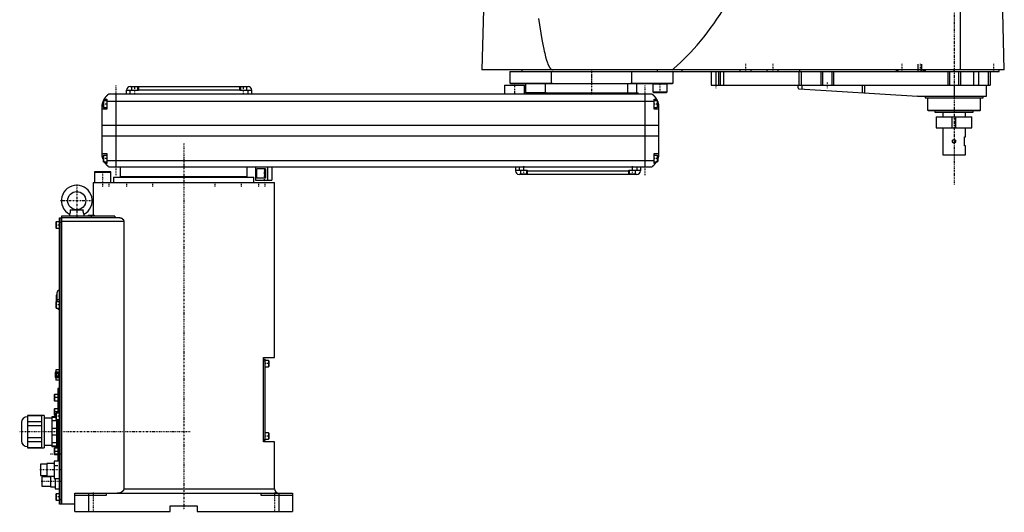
# Model space of a CAD drawing. Extents: x -181 to 906, y -1 to 1086.
# Tile 1 of 2: x -181 to 906, y -1 to 543. Entities that reach past the tile are written whole.
import ezdxf

# ---------------------------------------------------------------- set-up
doc = ezdxf.new("R2010")
doc.units = 0
doc.linetypes.add('CENTER', pattern=[1.5, 0.45, -0.5, 0.05, -0.5])
for name, color, linetype in [('AM_0', 7, 'CONTINUOUS'), ('AM_10', 7, 'CONTINUOUS'), ('AM_7', 7, 'CENTER')]:
    doc.layers.add(name, color=color, linetype=linetype)

msp = doc.modelspace()

# ---------------------------------------------------------------- linework, layer by layer
at = {"layer": 'AM_0', "color": 7, "linetype": 'CONTINUOUS'}
for p, q in [((331.1, 568.6), (329, 487.5)), ((857, 487.5), (857, 569.6)), ((905.5, 487.5), (903.4, 568.6)), ((905.5, 487.5), (329, 487.5)), ((360, 485.5), (360, 472.7)), ((360, 485.5), (900, 485.5)), ((373, 487.5), (373, 485.5)), ((406, 472.7), (406, 485.5)), ((494, 485.5), (494, 472.7)), ((522.8, 485.5), (522.8, 487.5)), ((540, 472.7), (540, 485.5)), ((550, 485.5), (550, 487.5)), ((582, 485.5), (582, 470.5)), ((587, 485.5), (587, 470.5)), ((590, 485.5), (590, 470.5)), ((592, 485.5), (592, 470.5)), ((595.8, 485.5), (595.8, 470.5)), ((614, 485.5), (614, 487.5)), ((626, 485.5), (626, 487.5)), ((644, 485.5), (644, 487.5)), ((656, 485.5), (656, 487.5)), ((678.9, 485.5), (678.9, 470.5)), ((680, 485.5), (680, 487.5)), ((681.2, 485.5), (681.2, 470.5)), ((703, 485.5), (703, 470.5)), ((705, 485.5), (705, 470.5)), ((715, 485.5), (715, 470.5)), ((717, 485.5), (717, 470.5)), ((786.5, 485.5), (786.5, 487.5)), ((787.5, 485.5), (787.5, 487.5)), ((788.5, 485.5), (788.5, 487.5)), ((816.5, 485.5), (816.5, 487.5)), ((817.5, 485.5), (817.5, 487.5)), ((818.5, 485.5), (818.5, 487.5)), ((843, 485.5), (843, 470.5)), ((845, 485.5), (845, 470.5)), ((850, 485.5), (850, 487.5)), ((855, 485.5), (855, 470.5)), ((857, 485.5), (857, 470.5)), ((871.6, 485.5), (871.6, 470.5)), ((877.1, 485.5), (877.1, 470.5)), ((887.7, 485.5), (887.7, 470.5)), ((890, 485.5), (890, 470.5)), ((900, 485.5), (900, 487.5)), ((-59, 469), (71, 469)), ((-57.5, 468.5), (-57.5, 464.5)), ((-50.5, 468.5), (-57.5, 468.5)), ((-54, 469), (-54, 468.5)), ((-50.5, 464.5), (-50.5, 468.5)), ((-50, 469), (-50, 464.5)), ((62, 464.5), (62, 469)), ((62.5, 468.5), (62.5, 464.5)), ((69.5, 468.5), (62.5, 468.5)), ((66, 469), (66, 468.5)), ((69.5, 464.5), (69.5, 468.5)), ((354, 470.5), (354, 460.5)), ((354, 470.5), (376, 470.5)), ((360, 472.7), (360.5, 472.2)), ((360, 472.7), (406, 472.7)), ((360.5, 472.2), (539.5, 472.2)), ((376, 460.5), (376, 470.5)), ((377, 472.2), (377, 462.5)), ((399.3, 462.5), (399.3, 472.2)), ((407, 472.2), (406, 472.7)), ((490, 462), (490, 472.2)), ((494, 472.7), (493, 472.2)), ((494, 472.7), (540, 472.7)), ((500, 462), (500, 472.2)), ((517.6, 472.2), (517.5, 472.1)), ((517.5, 472.1), (517.5, 463)), ((517.5, 472.1), (533.5, 472.1)), ((533.5, 472.1), (533.4, 472.2)), ((533.5, 463), (533.5, 472.1)), ((539.5, 472.2), (540, 472.7)), ((582, 470.5), (890, 470.5)), ((677.8, 470.5), (677.8, 467.7)), ((682.1, 470.5), (682.1, 466.1)), ((748.7, 470.5), (748.7, 462.1)), ((751.3, 470.5), (751.3, 462)), ((850, 470.5), (850, 458.5)), ((886, 458.5), (886, 470.5)), ((517, 460.5), (-83, 460.5)), ((-75, 460.5), (-75, 380.5)), ((-63, 460.5), (-63, 465)), ((-50, 464.5), (-63, 464.5)), ((-59, 460.5), (-59, 464.5)), ((62, 465), (-50, 465)), ((75, 464.5), (62, 464.5)), ((71, 460.5), (71, 464.5)), ((75, 460.5), (75, 465)), ((377, 462.5), (377.5, 462)), ((377, 462.5), (399.3, 462.5)), ((377.5, 462), (501.5, 462)), ((398.5, 462), (398.5, 460.5)), ((400, 462), (399.3, 462.5)), ((501.5, 460.5), (501.5, 462)), ((509, 460.5), (509, 380.5)), ((517.5, 463), (518.3, 462.2)), ((517.5, 463), (533.5, 463)), ((518.3, 462.2), (532.7, 462.2)), ((532.7, 462.2), (533.5, 463)), ((679.1, 466.3), (809.7, 458.5)), ((810.3, 458.5), (886, 458.5)), ((818, 458.5), (818, 456.5)), ((818, 456.5), (882, 456.5)), ((820.8, 456.5), (820.8, 443)), ((879.2, 443), (879.2, 456.5)), ((882, 456.5), (882, 458.5)), ((-90, 392.5), (-90, 448.5)), ((-88.6, 453), (-89, 452.6)), ((-89, 452.6), (-89, 446.4)), ((-89, 446.4), (-88.6, 446)), ((-85, 453), (-88.6, 453)), ((-88.6, 453), (-88.6, 446)), ((-88.6, 446), (-85, 446)), ((-87.7, 455), (-85, 455)), ((-85, 455), (-85, 444)), ((-85, 452.8), (519, 452.8)), ((519, 444), (519, 455)), ((519, 455), (521.6, 455)), ((522.6, 453), (519, 453)), ((519, 446), (522.6, 446)), ((523, 452.6), (522.6, 453)), ((522.6, 453), (522.6, 446)), ((522.6, 446), (523, 446.4)), ((523, 452.6), (523, 446.4)), ((524, 448.5), (524, 392.5)), ((-85, 444), (-90, 444)), ((524, 444), (519, 444)), ((820.8, 443), (821.3, 442.5)), ((820.8, 443), (879.2, 443)), ((821.3, 442.5), (878.7, 442.5)), ((829, 442.5), (829, 440.5)), ((829, 440.5), (871, 440.5)), ((830.2, 435.5), (830.2, 423.5)), ((830.2, 435.5), (869.8, 435.5)), ((837.5, 440.5), (837.5, 435.5)), ((862.5, 435.5), (862.5, 440.5)), ((869.8, 423.5), (869.8, 435.5)), ((871, 440.5), (871, 442.5)), ((878.7, 442.5), (879.2, 443)), ((-90, 426.5), (524, 426.5)), ((-90, 414.6), (524, 414.6)), ((830.2, 423.5), (869.8, 423.5)), ((837.5, 423.5), (837.5, 393.5)), ((861.5, 403.5), (861.5, 413.5)), ((861.5, 413.5), (862.5, 413.5)), ((862.5, 413.5), (862.5, 423.5)), ((862.5, 403.5), (861.5, 403.5)), ((862.5, 393.5), (862.5, 403.5)), ((-90, 395), (-85, 395)), ((-88.6, 393), (-89, 392.6)), ((-89, 392.6), (-89, 386.4)), ((-85, 393), (-88.6, 393)), ((-88.6, 393), (-88.6, 386)), ((-85, 395), (-85, 384)), ((519, 395), (524, 395)), ((519, 384), (519, 395)), ((522.6, 393), (519, 393)), ((523, 392.6), (522.6, 393)), ((522.6, 393), (522.6, 386)), ((523, 392.6), (523, 386.4)), ((837.5, 393.5), (862.5, 393.5)), ((-89, 386.4), (-88.6, 386)), ((-88.6, 386), (-85, 386)), ((-85, 384), (-86.3, 384)), ((-85, 387.2), (519, 387.2)), ((-83, 380.5), (517, 380.5)), ((-70, 380.5), (-70, 369.5)), ((70, 369.5), (70, 380.5)), ((79.3, 380.5), (79.3, 365.5)), ((92.3, 380.5), (92.3, 365.5)), ((97.3, 380.5), (97.3, 365.5)), ((366, 380.5), (366, 376)), ((370, 380.5), (370, 376.5)), ((500, 380.5), (500, 376.5)), ((504, 380.5), (504, 376)), ((519, 386), (522.6, 386)), ((520.3, 384), (519, 384)), ((522.6, 386), (523, 386.4)), ((-98.1, 375), (-98.5, 374.6)), ((-98.5, 374.6), (-98.5, 363)), ((-98.5, 374.6), (-80.5, 374.6)), ((-98.1, 375), (-80.9, 375)), ((-80.5, 374.6), (-80.9, 375)), ((-80.5, 363), (-80.5, 374.6)), ((-70, 369.5), (70, 369.5)), ((-55, 369.5), (-55, 369)), ((55, 369), (55, 369.5)), ((90.2, 378), (80.7, 378)), ((80.7, 368), (80.7, 378)), ((89.1, 378), (89.1, 368)), ((90.2, 378), (90.2, 368)), ((366, 376.5), (379, 376.5)), ((500, 372), (370, 372)), ((371.5, 376.5), (371.5, 372.5)), ((371.5, 372.5), (378.5, 372.5)), ((375, 372), (375, 372.5)), ((378.5, 372.5), (378.5, 376.5)), ((379, 376.5), (379, 372)), ((379, 376), (491, 376)), ((491, 376.5), (504, 376.5)), ((491, 372), (491, 376.5)), ((491.5, 376.5), (491.5, 372.5)), ((491.5, 372.5), (498.5, 372.5)), ((495, 372), (495, 372.5)), ((498.5, 372.5), (498.5, 376.5)), ((-100, 363), (-100, 327)), ((-100, 363), (100, 363)), ((-77.5, 369), (-77.5, 363)), ((-77.5, 369), (77.5, 369)), ((77.5, 363), (77.5, 369)), ((79.3, 365.5), (97.3, 365.5)), ((90.2, 368), (80.7, 368)), ((100, 169.7), (100, 363)), ((-76, 326), (-135, 326)), ((-135, 326), (-135, 8)), ((-126, 328), (-126, 326)), ((-125.3, 333), (-110.7, 333)), ((-110, 326), (-110, 328)), ((-105.1, 327), (-105.5, 326.6)), ((-105.5, 326.6), (-105.5, 326)), ((-105.5, 326.6), (-98.5, 326.6)), ((-105.1, 327), (-98.9, 327)), ((-98.5, 326.6), (-98.9, 327)), ((-98.5, 326), (-98.5, 326.6)), ((-76, 326), (-76, 324)), ((-140.6, 319.5), (-141, 319.1)), ((-141, 319.1), (-141, 312.9)), ((-137, 319.5), (-140.6, 319.5)), ((-140.6, 319.5), (-140.6, 312.5)), ((-137, 8), (-137, 324)), ((-137, 324), (-135.1, 324)), ((-135.1, 319), (-137, 319)), ((-135.1, 8), (-135.1, 324)), ((-135, 323.9), (-135.1, 323.9)), ((-135, 318.9), (-135.1, 318.9)), ((-70.4, 324), (-135, 324)), ((-66.1, 320), (-135, 320)), ((-66.1, 320), (-66.1, 25)), ((-141, 312.9), (-140.6, 312.5)), ((-140.6, 312.5), (-137, 312.5)), ((-140, 241), (-140, 231.5)), ((-140.6, 231.5), (-141, 231.1)), ((-141, 231.1), (-141, 224.9)), ((-140.7, 238.5), (-140.7, 231.4)), ((-137, 231.5), (-140.6, 231.5)), ((-140.6, 231.5), (-140.6, 224.5)), ((-140, 239), (-140.2, 239)), ((-140.2, 239), (-140.2, 231.5)), ((-141, 224.9), (-140.6, 224.5)), ((-140.6, 224.5), (-137, 224.5)), ((88, 169.7), (100, 169.7)), ((88, 76.7), (88, 169.7)), ((88, 168.2), (90, 168.2)), ((88, 166.2), (90, 166.2)), ((90, 78.2), (90, 168.2)), ((93.6, 166.7), (90, 166.7)), ((94, 166.3), (93.6, 166.7)), ((93.6, 166.7), (93.6, 159.7)), ((94, 166.3), (94, 160.1)), ((-137, 153.6), (-142, 153.6)), ((-142, 153.6), (-142, 147.8)), ((-137, 152.1), (-142, 152.1)), ((-137, 156.4), (-141.1, 156.4)), ((-141.1, 156.4), (-141.1, 153.6)), ((90, 159.7), (93.6, 159.7)), ((93.6, 159.7), (94, 160.1)), ((-137, 149.3), (-142, 149.3)), ((-137, 147.8), (-142, 147.8)), ((-141.1, 147.8), (-141.1, 145)), ((-137, 147.5), (-141.1, 147.5)), ((-137, 145), (-141.1, 145)), ((-137, 135.5), (-139, 135.5)), ((-139, 135.5), (-139, 108.5)), ((-142.6, 129.2), (-143, 128.8)), ((-143, 128.8), (-143, 122.6)), ((-143, 122.6), (-142.6, 122.2)), ((-139, 129.2), (-142.6, 129.2)), ((-142.6, 129.2), (-142.6, 122.2)), ((-142.6, 122.2), (-139, 122.2)), ((-142.6, 113.2), (-143, 112.8)), ((-143, 112.8), (-143, 106.7)), ((-139, 113.2), (-142.6, 113.2)), ((-142.6, 113.2), (-142.6, 106.2)), ((-179, 98), (-179, 78)), ((-157, 105.9), (-172.5, 105.9)), ((-172.5, 105.9), (-172.5, 70.1)), ((-172.5, 105.7), (-157, 105.7)), ((-157, 98.9), (-172.5, 98.9)), ((-154, 106), (-157, 106)), ((-157, 106), (-157, 70)), ((-154, 106), (-154, 70)), ((-145.5, 103), (-154, 103)), ((-141, 104.5), (-145.5, 104.5)), ((-145.5, 104.5), (-145.5, 71.5)), ((-145.5, 103.9), (-141, 103.9)), ((-140.5, 99.8), (-145.5, 99.8)), ((-143, 106.7), (-142.6, 106.2)), ((-142.6, 106.2), (-141, 106.2)), ((-140.6, 108.5), (-141, 108.1)), ((-141, 108.1), (-141, 101.9)), ((-141, 101.9), (-140.6, 101.5)), ((-137, 108.5), (-140.6, 108.5)), ((-140.6, 108.5), (-140.6, 101.5)), ((-140.6, 101.5), (-137, 101.5)), ((-140.5, 101.5), (-140.5, 71)), ((-139, 101.5), (-139, 55.5)), ((-172.5, 94.9), (-157, 94.9)), ((-145.5, 92), (-140.5, 92)), ((-157, 81.1), (-172.5, 81.1)), ((-172.5, 77.1), (-157, 77.1)), ((-140.5, 84), (-145.5, 84)), ((-145.5, 76.2), (-140.5, 76.2)), ((88, 79.2), (90, 79.2)), ((88, 78.2), (90, 78.2)), ((100, 76.7), (88, 76.7)), ((93.6, 86.7), (90, 86.7)), ((90, 79.7), (93.6, 79.7)), ((94, 86.3), (93.6, 86.7)), ((93.6, 86.7), (93.6, 79.7)), ((93.6, 79.7), (94, 80.1)), ((94, 86.3), (94, 80.1)), ((100, 25), (100, 76.7)), ((-157, 70.3), (-172.5, 70.3)), ((-172.5, 70.1), (-157, 70.1)), ((-157, 70), (-154, 70)), ((-154, 73), (-145.5, 73)), ((-140.5, 72.1), (-145.5, 72.1)), ((-145.5, 71.5), (-140.5, 71.5)), ((-142.6, 69.7), (-143, 69.3)), ((-143, 69.3), (-143, 63.1)), ((-139, 69.7), (-142.6, 69.7)), ((-142.6, 69.7), (-142.6, 62.7)), ((-140.5, 71), (-139, 71)), ((-143, 63.1), (-142.6, 62.7)), ((-137, 55.5), (-143, 55.5)), ((-143, 55.5), (-143, 36.5)), ((-142.6, 62.7), (-139, 62.7)), ((-151, 52.2), (-158, 52.2)), ((-158, 52.2), (-158, 39.8)), ((-143, 53), (-151, 53)), ((-151, 53), (-151, 39)), ((-158, 39.8), (-151, 39.8)), ((-147, 38.2), (-156.5, 38.2)), ((-156.5, 38.2), (-156.5, 27.8)), ((-151, 39), (-143, 39)), ((-147, 39), (-147, 27)), ((-143, 36.5), (-137, 36.5)), ((-142, 36.5), (-142, 25)), ((-156.5, 27.8), (-147, 27.8)), ((-147, 27), (-142, 27)), ((-142, 25), (-137, 25)), ((-66.1, 25), (100, 25)), ((-140.6, 19.5), (-141, 19.1)), ((-141, 19.1), (-141, 12.9)), ((-141, 12.9), (-140.6, 12.5)), ((-137, 19.5), (-140.6, 19.5)), ((-140.6, 19.5), (-140.6, 12.5)), ((-140.6, 12.5), (-137, 12.5)), ((-137, 13), (-135.1, 13)), ((-135, 13.1), (-135.1, 13.1)), ((-120, 20), (120, 20)), ((-120, 0), (-120, 20)), ((-85.5, 17.5), (-120, 17.5)), ((-105, 20), (-105, 0)), ((-85.5, 20), (-85.5, 17.5)), ((85.5, 17.5), (85.5, 20)), ((120, 17.5), (85.5, 17.5)), ((105, 20), (105, 0)), ((120, 20), (120, 0)), ((-135.1, 8), (-137, 8)), ((-135, 8.1), (-135.1, 8.1)), ((-120, 8), (-135, 8)), ((-120, 0), (-15, 0)), ((-15, 6), (15, 6)), ((-15, 0), (-15, 6)), ((15, 6), (15, 0)), ((15, 0), (120, 0))]:
    msp.add_line(p, q, dxfattribs=at)
for points in [[(539.1, 487.5, 0), (540.9, 489, 0), (544.6, 492.2, 0), (548.2, 495.5, 0), (550.1, 497.3, 0), (551.9, 499.1, 0), (555.6, 502.7, 0), (559.2, 506.6, 0), (562.9, 510.6, 0), (566.5, 514.7, 0), (570.2, 519.1, 0), (572, 521.3, 0), (573.8, 523.6, 0), (577.5, 528.3, 0), (581.1, 533.1, 0), (584.8, 538.1, 0), (588.4, 543.3, 0), (592.1, 548.6, 0), (593.9, 551.4, 0), (595.7, 554.1, 0), (599.4, 559.8, 0), (603.1, 565.6, 0), (604.9, 568.6, 0)], [(391.6, 543.9, 0), (395.2, 520.7, 0), (396.2, 515.2, 0), (397.2, 510.2, 0), (397.7, 507.9, 0), (398.3, 505.7, 0), (399.3, 501.6, 0), (400.3, 498.1, 0), (401.3, 495.1, 0), (401.9, 493.6, 0), (402.1, 493.2, 0), (402.3, 492.8, 0), (402.4, 492.6, 0), (402.4, 492.4, 0), (402.6, 492, 0), (402.8, 491.7, 0), (403, 491.4, 0), (403.1, 491, 0), (403.3, 490.7, 0), (403.4, 490.6, 0), (403.5, 490.4, 0), (403.6, 490.2, 0), (403.8, 489.9, 0), (403.9, 489.8, 0), (404, 489.6, 0), (404.2, 489.4, 0), (404.3, 489.2, 0), (404.4, 489.1, 0), (404.5, 489, 0), (404.7, 488.8, 0), (404.9, 488.6, 0), (405, 488.4, 0), (405.2, 488.3, 0), (405.4, 488.1, 0), (405.5, 488.1, 0), (405.5, 488, 0), (405.7, 487.9, 0), (405.9, 487.8, 0), (406.1, 487.7, 0), (406.2, 487.7, 0), (406.2, 487.7, 0), (406.2, 487.6, 0), (406.2, 487.6, 0), (406.2, 487.6, 0), (406.3, 487.6, 0), (406.3, 487.6, 0), (406.3, 487.6, 0), (406.4, 487.6, 0), (406.4, 487.6, 0), (406.4, 487.6, 0), (406.4, 487.6, 0), (406.4, 487.6, 0), (406.5, 487.6, 0), (406.5, 487.6, 0), (406.5, 487.6, 0), (406.5, 487.6, 0), (406.6, 487.5, 0), (406.6, 487.5, 0), (406.6, 487.5, 0), (406.6, 487.5, 0), (406.6, 487.5, 0), (406.7, 487.5, 0), (406.7, 487.5, 0), (406.7, 487.5, 0), (406.7, 487.5, 0), (406.8, 487.5, 0), (406.8, 487.5, 0), (406.8, 487.5, 0), (406.8, 487.5, 0), (406.9, 487.5, 0), (406.9, 487.5, 0), (406.9, 487.5, 0), (406.9, 487.5, 0), (407, 487.5, 0), (407, 487.5, 0), (407, 487.5, 0)], [(677.8, 467.7, 0), (677.8, 467.7, 0), (677.8, 467.7, 0), (677.8, 467.7, 0), (677.8, 467.7, 0), (677.8, 467.7, 0), (677.8, 467.7, 0), (677.8, 467.7, 0), (677.8, 467.7, 0), (677.8, 467.7, 0), (677.8, 467.7, 0), (677.8, 467.7, 0), (677.8, 467.7, 0), (677.8, 467.7, 0), (677.8, 467.7, 0), (677.8, 467.6, 0), (677.8, 467.6, 0), (677.8, 467.6, 0), (677.8, 467.6, 0), (677.8, 467.6, 0), (677.8, 467.6, 0), (677.8, 467.6, 0), (677.8, 467.6, 0), (677.9, 467.5, 0), (677.9, 467.4, 0), (677.9, 467.3, 0), (678, 467.2, 0), (678, 467.1, 0), (678.1, 467, 0), (678.1, 467, 0), (678.2, 466.9, 0), (678.3, 466.8, 0), (678.4, 466.7, 0), (678.5, 466.7, 0), (678.6, 466.6, 0), (678.7, 466.5, 0), (678.7, 466.5, 0), (678.8, 466.4, 0), (678.9, 466.4, 0), (679.1, 466.3, 0), (679.1, 466.3, 0)], [(-87.7, 455, 0), (-87.6, 455, 0), (-87.6, 455.1, 0), (-87.5, 455.2, 0), (-87.5, 455.3, 0), (-87.5, 455.3, 0), (-87.4, 455.4, 0), (-87.4, 455.5, 0), (-87.3, 455.6, 0), (-87.2, 455.7, 0), (-87.2, 455.8, 0), (-87.2, 455.8, 0), (-87.1, 455.9, 0), (-87.1, 455.9, 0), (-87, 456, 0), (-87, 456.1, 0), (-86.9, 456.2, 0), (-86.8, 456.3, 0), (-86.8, 456.3, 0), (-86.8, 456.4, 0), (-86.7, 456.5, 0), (-86.7, 456.5, 0), (-86.6, 456.6, 0), (-86.6, 456.6, 0), (-86.6, 456.7, 0), (-86.5, 456.8, 0), (-86.5, 456.8, 0), (-86.4, 456.9, 0), (-86.4, 456.9, 0), (-86.3, 457, 0), (-86.3, 457.1, 0), (-86.2, 457.2, 0), (-86.2, 457.2, 0), (-86.1, 457.3, 0), (-86.1, 457.3, 0), (-86, 457.4, 0), (-86, 457.5, 0), (-85.9, 457.5, 0), (-85.9, 457.6, 0), (-85.8, 457.7, 0), (-85.8, 457.7, 0), (-85.8, 457.7, 0), (-85.7, 457.8, 0), (-85.6, 457.9, 0), (-85.6, 458, 0), (-85.5, 458, 0), (-85.5, 458.1, 0), (-85.4, 458.1, 0), (-85.4, 458.1, 0), (-85.4, 458.2, 0), (-85.3, 458.3, 0), (-85.2, 458.3, 0), (-85.2, 458.4, 0), (-85.1, 458.5, 0), (-85.1, 458.5, 0), (-85.1, 458.5, 0), (-85, 458.6, 0), (-85, 458.6, 0), (-84.9, 458.7, 0), (-84.9, 458.8, 0), (-84.8, 458.8, 0), (-84.8, 458.8, 0), (-84.8, 458.9, 0), (-84.7, 458.9, 0), (-84.7, 459, 0), (-84.6, 459, 0), (-84.6, 459, 0), (-84.6, 459.1, 0), (-84.5, 459.1, 0), (-84.5, 459.2, 0), (-84.4, 459.2, 0), (-84.4, 459.2, 0), (-84.3, 459.3, 0), (-84.3, 459.3, 0), (-84.3, 459.4, 0), (-84.2, 459.4, 0), (-84.2, 459.5, 0), (-84.2, 459.5, 0), (-84.1, 459.5, 0), (-84.1, 459.6, 0), (-84, 459.6, 0), (-84, 459.6, 0), (-83.9, 459.7, 0), (-83.9, 459.7, 0), (-83.9, 459.7, 0), (-83.8, 459.8, 0), (-83.8, 459.8, 0), (-83.8, 459.8, 0), (-83.7, 459.9, 0), (-83.7, 459.9, 0), (-83.7, 459.9, 0), (-83.6, 460, 0), (-83.6, 460, 0), (-83.6, 460, 0), (-83.5, 460.1, 0), (-83.5, 460.1, 0), (-83.5, 460.1, 0), (-83.4, 460.1, 0), (-83.4, 460.1, 0), (-83.4, 460.2, 0), (-83.4, 460.2, 0), (-83.3, 460.2, 0), (-83.3, 460.2, 0), (-83.3, 460.3, 0), (-83.3, 460.3, 0), (-83.3, 460.3, 0), (-83.2, 460.3, 0), (-83.2, 460.3, 0), (-83.2, 460.3, 0), (-83.2, 460.3, 0), (-83.2, 460.4, 0), (-83.1, 460.4, 0), (-83.1, 460.4, 0), (-83.1, 460.4, 0), (-83.1, 460.4, 0), (-83.1, 460.4, 0), (-83.1, 460.4, 0), (-83.1, 460.4, 0), (-83.1, 460.5, 0), (-83, 460.5, 0), (-83, 460.5, 0), (-83, 460.5, 0), (-83, 460.5, 0), (-83, 460.5, 0), (-83, 460.5, 0), (-83, 460.5, 0), (-83, 460.5, 0), (-83, 460.5, 0), (-83, 460.5, 0), (-83, 460.5, 0), (-83, 460.5, 0)], [(517, 460.5, 0), (517, 460.5, 0), (517, 460.5, 0), (517, 460.5, 0), (517, 460.5, 0), (517, 460.5, 0), (517, 460.5, 0), (517, 460.5, 0), (517, 460.5, 0), (517, 460.5, 0), (517, 460.5, 0), (517, 460.5, 0), (517.1, 460.5, 0), (517.1, 460.4, 0), (517.1, 460.4, 0), (517.1, 460.4, 0), (517.1, 460.4, 0), (517.1, 460.4, 0), (517.1, 460.4, 0), (517.1, 460.4, 0), (517.2, 460.4, 0), (517.2, 460.3, 0), (517.2, 460.3, 0), (517.2, 460.3, 0), (517.2, 460.3, 0), (517.3, 460.3, 0), (517.3, 460.3, 0), (517.3, 460.3, 0), (517.3, 460.2, 0), (517.3, 460.2, 0), (517.4, 460.2, 0), (517.4, 460.2, 0), (517.4, 460.1, 0), (517.4, 460.1, 0), (517.5, 460.1, 0), (517.5, 460.1, 0), (517.5, 460.1, 0), (517.6, 460, 0), (517.6, 460, 0), (517.6, 460, 0), (517.7, 459.9, 0), (517.7, 459.9, 0), (517.7, 459.9, 0), (517.8, 459.9, 0), (517.8, 459.8, 0), (517.8, 459.8, 0), (517.9, 459.7, 0), (517.9, 459.7, 0), (517.9, 459.7, 0), (518, 459.7, 0), (518, 459.6, 0), (518.1, 459.6, 0), (518.1, 459.5, 0), (518.1, 459.5, 0), (518.2, 459.5, 0), (518.2, 459.4, 0), (518.2, 459.4, 0), (518.3, 459.3, 0), (518.3, 459.3, 0), (518.4, 459.2, 0), (518.4, 459.2, 0), (518.5, 459.2, 0), (518.5, 459.1, 0), (518.5, 459.1, 0), (518.6, 459, 0), (518.6, 459, 0), (518.6, 459, 0), (518.7, 458.9, 0), (518.8, 458.9, 0), (518.8, 458.8, 0), (518.8, 458.8, 0), (518.9, 458.8, 0), (518.9, 458.7, 0), (519, 458.6, 0), (519, 458.6, 0), (519.1, 458.5, 0), (519.1, 458.5, 0), (519.1, 458.5, 0), (519.2, 458.4, 0), (519.2, 458.3, 0), (519.3, 458.3, 0), (519.4, 458.2, 0), (519.4, 458.2, 0), (519.4, 458.1, 0), (519.5, 458.1, 0), (519.5, 458, 0), (519.6, 458, 0), (519.6, 457.9, 0), (519.7, 457.8, 0), (519.7, 457.8, 0), (519.8, 457.7, 0), (519.8, 457.7, 0), (519.9, 457.6, 0), (519.9, 457.5, 0), (520, 457.5, 0), (520, 457.4, 0), (520.1, 457.3, 0), (520.1, 457.3, 0), (520.2, 457.2, 0), (520.2, 457.2, 0), (520.3, 457.1, 0), (520.3, 457, 0), (520.4, 456.9, 0), (520.4, 456.9, 0), (520.5, 456.8, 0), (520.5, 456.8, 0), (520.6, 456.7, 0), (520.6, 456.6, 0), (520.7, 456.6, 0), (520.7, 456.5, 0), (520.7, 456.4, 0), (520.8, 456.4, 0), (520.8, 456.3, 0), (520.9, 456.3, 0), (520.9, 456.2, 0), (521, 456.1, 0), (521, 456, 0), (521.1, 455.9, 0), (521.1, 455.8, 0), (521.2, 455.8, 0), (521.2, 455.8, 0), (521.2, 455.7, 0), (521.3, 455.6, 0), (521.5, 455.3, 0), (521.6, 455, 0)], [(-90, 448.5, 0), (-90, 448.6, 0), (-89.9, 448.8, 0), (-89.9, 449, 0), (-89.9, 449.1, 0), (-89.9, 449.2, 0), (-89.8, 449.4, 0), (-89.8, 449.6, 0), (-89.7, 449.8, 0), (-89.7, 450.1, 0), (-89.6, 450.3, 0), (-89.6, 450.4, 0), (-89.6, 450.5, 0), (-89.5, 450.7, 0), (-89.4, 450.9, 0), (-89.4, 451.1, 0), (-89.3, 451.3, 0), (-89.2, 451.5, 0), (-89.2, 451.6, 0), (-89.2, 451.7, 0), (-89.1, 451.9, 0), (-89, 452.1, 0), (-89, 452.1, 0)], [(-88.7, 452.9, 0), (-88.6, 453, 0), (-88.6, 453.2, 0), (-88.5, 453.4, 0), (-88.4, 453.5, 0), (-88.4, 453.6, 0), (-88.3, 453.8, 0), (-88.2, 453.9, 0), (-88.1, 454.1, 0), (-88.1, 454.2, 0), (-88, 454.4, 0), (-88, 454.4, 0), (-87.9, 454.5, 0), (-87.9, 454.6, 0), (-87.8, 454.7, 0), (-87.8, 454.8, 0), (-87.7, 454.9, 0), (-87.7, 454.9, 0), (-87.7, 454.9, 0), (-87.7, 455, 0), (-87.7, 455, 0), (-87.7, 455, 0), (-87.7, 455, 0)], [(521.6, 455, 0), (521.6, 455, 0), (521.7, 455, 0), (521.7, 455, 0), (521.7, 454.9, 0), (521.7, 454.9, 0), (521.7, 454.9, 0), (521.8, 454.8, 0), (521.8, 454.7, 0), (521.9, 454.6, 0), (521.9, 454.5, 0), (522, 454.4, 0), (522, 454.4, 0), (522.1, 454.2, 0), (522.1, 454.1, 0), (522.2, 453.9, 0), (522.3, 453.8, 0), (522.4, 453.6, 0), (522.4, 453.5, 0), (522.5, 453.4, 0), (522.6, 453.2, 0), (522.6, 453, 0), (522.7, 452.9, 0)], [(523, 452.1, 0), (523, 452.1, 0), (523.1, 451.9, 0), (523.2, 451.7, 0), (523.2, 451.6, 0), (523.2, 451.5, 0), (523.3, 451.3, 0), (523.4, 451.1, 0), (523.4, 450.9, 0), (523.5, 450.7, 0), (523.6, 450.5, 0), (523.6, 450.4, 0), (523.6, 450.3, 0), (523.7, 450.1, 0), (523.7, 449.8, 0), (523.8, 449.6, 0), (523.8, 449.4, 0), (523.9, 449.2, 0), (523.9, 449.1, 0), (523.9, 449, 0), (523.9, 448.8, 0), (524, 448.6, 0), (524, 448.5, 0)], [(851.8, 408.5, 0), (851.8, 408.4, 0), (851.8, 408.3, 0), (851.8, 408.2, 0), (851.8, 408.2, 0), (851.8, 408.1, 0), (851.8, 408, 0), (851.7, 407.9, 0), (851.7, 407.8, 0), (851.7, 407.7, 0), (851.6, 407.6, 0), (851.6, 407.5, 0), (851.6, 407.5, 0), (851.5, 407.4, 0), (851.4, 407.3, 0), (851.4, 407.2, 0), (851.3, 407.1, 0), (851.2, 407.1, 0), (851.2, 407, 0), (851.2, 407, 0), (851.1, 406.9, 0), (851, 406.9, 0), (850.9, 406.8, 0), (850.9, 406.8, 0), (850.8, 406.7, 0), (850.7, 406.7, 0), (850.6, 406.7, 0), (850.6, 406.7, 0), (850.5, 406.6, 0), (850.4, 406.6, 0), (850.3, 406.6, 0), (850.2, 406.6, 0), (850.1, 406.6, 0), (850, 406.6, 0), (849.9, 406.6, 0), (849.8, 406.6, 0), (849.7, 406.6, 0), (849.6, 406.6, 0), (849.5, 406.6, 0), (849.4, 406.7, 0), (849.4, 406.7, 0), (849.3, 406.7, 0), (849.2, 406.7, 0), (849.1, 406.8, 0), (849, 406.9, 0), (848.9, 406.9, 0), (848.8, 407, 0), (848.8, 407, 0), (848.8, 407.1, 0), (848.7, 407.1, 0), (848.6, 407.2, 0), (848.6, 407.3, 0), (848.5, 407.4, 0), (848.4, 407.5, 0), (848.4, 407.5, 0), (848.4, 407.6, 0), (848.3, 407.7, 0), (848.3, 407.8, 0), (848.3, 407.9, 0), (848.2, 408, 0), (848.2, 408.1, 0), (848.2, 408.2, 0), (848.2, 408.2, 0), (848.2, 408.3, 0), (848.2, 408.4, 0), (848.2, 408.5, 0), (848.2, 408.6, 0), (848.2, 408.7, 0), (848.2, 408.8, 0), (848.2, 408.8, 0), (848.2, 408.9, 0), (848.2, 409, 0), (848.3, 409.1, 0), (848.3, 409.2, 0), (848.3, 409.3, 0), (848.4, 409.4, 0), (848.4, 409.5, 0), (848.4, 409.5, 0), (848.5, 409.6, 0), (848.6, 409.7, 0), (848.6, 409.8, 0), (848.7, 409.9, 0), (848.8, 409.9, 0), (848.8, 410, 0), (848.8, 410, 0), (848.9, 410.1, 0), (849, 410.1, 0), (849.1, 410.2, 0), (849.2, 410.3, 0), (849.3, 410.3, 0), (849.4, 410.3, 0), (849.4, 410.3, 0), (849.5, 410.4, 0), (849.6, 410.4, 0), (849.7, 410.4, 0), (849.8, 410.4, 0), (849.9, 410.4, 0), (850, 410.4, 0), (850.1, 410.4, 0), (850.2, 410.4, 0), (850.3, 410.4, 0), (850.4, 410.4, 0), (850.5, 410.4, 0), (850.6, 410.3, 0), (850.6, 410.3, 0), (850.7, 410.3, 0), (850.8, 410.3, 0), (850.9, 410.2, 0), (850.9, 410.2, 0), (851, 410.1, 0), (851.1, 410.1, 0), (851.2, 410, 0), (851.2, 410, 0), (851.2, 409.9, 0), (851.3, 409.9, 0), (851.4, 409.8, 0), (851.4, 409.7, 0), (851.5, 409.6, 0), (851.6, 409.5, 0), (851.6, 409.5, 0), (851.6, 409.4, 0), (851.7, 409.3, 0), (851.7, 409.2, 0), (851.7, 409.1, 0), (851.8, 409, 0), (851.8, 408.9, 0), (851.8, 408.8, 0), (851.8, 408.8, 0), (851.8, 408.7, 0), (851.8, 408.6, 0), (851.8, 408.5, 0)], [(-89, 388.9, 0), (-89, 389, 0), (-89.1, 389.2, 0), (-89.2, 389.4, 0), (-89.2, 389.5, 0), (-89.3, 389.6, 0), (-89.3, 389.8, 0), (-89.4, 390, 0), (-89.4, 390.2, 0), (-89.5, 390.4, 0), (-89.6, 390.6, 0), (-89.6, 390.7, 0), (-89.6, 390.8, 0), (-89.7, 391, 0), (-89.7, 391.2, 0), (-89.8, 391.4, 0), (-89.8, 391.6, 0), (-89.9, 391.8, 0), (-89.9, 391.9, 0), (-89.9, 392, 0), (-89.9, 392.2, 0), (-90, 392.4, 0), (-90, 392.5, 0)], [(524, 392.5, 0), (524, 392.4, 0), (523.9, 392.2, 0), (523.9, 392, 0), (523.9, 391.9, 0), (523.9, 391.8, 0), (523.8, 391.6, 0), (523.8, 391.4, 0), (523.7, 391.2, 0), (523.7, 391, 0), (523.6, 390.8, 0), (523.6, 390.7, 0), (523.6, 390.6, 0), (523.5, 390.4, 0), (523.4, 390.2, 0), (523.4, 390, 0), (523.3, 389.8, 0), (523.3, 389.6, 0), (523.2, 389.5, 0), (523.2, 389.4, 0), (523.1, 389.2, 0), (523, 389, 0), (523, 388.9, 0)], [(-86.3, 384, 0), (-86.3, 384, 0), (-86.3, 384, 0), (-86.4, 384, 0), (-86.4, 384.1, 0), (-86.4, 384.1, 0), (-86.4, 384.1, 0), (-86.5, 384.2, 0), (-86.6, 384.3, 0), (-86.6, 384.4, 0), (-86.7, 384.5, 0), (-86.7, 384.6, 0), (-86.8, 384.6, 0), (-86.9, 384.7, 0), (-87, 384.9, 0), (-87.1, 385, 0), (-87.2, 385.2, 0), (-87.3, 385.4, 0), (-87.3, 385.4, 0), (-87.4, 385.5, 0), (-87.5, 385.7, 0), (-87.6, 385.9, 0), (-87.7, 386, 0)], [(-83, 380.5, 0), (-83, 380.5, 0), (-83, 380.5, 0), (-83, 380.5, 0), (-83, 380.5, 0), (-83, 380.5, 0), (-83, 380.5, 0), (-83, 380.5, 0), (-83, 380.5, 0), (-83.1, 380.5, 0), (-83.1, 380.5, 0), (-83.1, 380.6, 0), (-83.1, 380.6, 0), (-83.1, 380.6, 0), (-83.1, 380.6, 0), (-83.1, 380.6, 0), (-83.1, 380.6, 0), (-83.1, 380.6, 0), (-83.1, 380.6, 0), (-83.1, 380.6, 0), (-83.1, 380.6, 0), (-83.2, 380.6, 0), (-83.2, 380.6, 0), (-83.2, 380.7, 0), (-83.2, 380.7, 0), (-83.2, 380.7, 0), (-83.2, 380.7, 0), (-83.3, 380.7, 0), (-83.3, 380.7, 0), (-83.3, 380.7, 0), (-83.3, 380.8, 0), (-83.3, 380.8, 0), (-83.3, 380.8, 0), (-83.4, 380.8, 0), (-83.4, 380.8, 0), (-83.4, 380.8, 0), (-83.4, 380.9, 0), (-83.4, 380.9, 0), (-83.5, 380.9, 0), (-83.5, 380.9, 0), (-83.5, 380.9, 0), (-83.5, 381, 0), (-83.5, 381, 0), (-83.6, 381, 0), (-83.6, 381, 0), (-83.6, 381, 0), (-83.7, 381.1, 0), (-83.7, 381.1, 0), (-83.7, 381.1, 0), (-83.7, 381.1, 0), (-83.8, 381.2, 0), (-83.8, 381.2, 0), (-83.8, 381.2, 0), (-83.9, 381.2, 0), (-83.9, 381.3, 0), (-83.9, 381.3, 0), (-83.9, 381.3, 0), (-84, 381.3, 0), (-84, 381.4, 0), (-84, 381.4, 0), (-84, 381.4, 0), (-84.1, 381.4, 0), (-84.1, 381.5, 0), (-84.1, 381.5, 0), (-84.1, 381.5, 0), (-84.2, 381.6, 0), (-84.2, 381.6, 0), (-84.3, 381.6, 0), (-84.3, 381.7, 0), (-84.3, 381.7, 0), (-84.4, 381.7, 0), (-84.4, 381.7, 0), (-84.4, 381.8, 0), (-84.5, 381.8, 0), (-84.6, 382, 0), (-84.9, 382.2, 0), (-85.1, 382.5, 0), (-85.4, 382.8, 0), (-85.5, 383, 0), (-85.6, 383.1, 0), (-85.9, 383.5, 0), (-86.2, 383.8, 0), (-86.3, 384, 0)], [(520.3, 384, 0), (520.2, 383.8, 0), (519.9, 383.5, 0), (519.6, 383.1, 0), (519.5, 383, 0), (519.4, 382.8, 0), (519.1, 382.5, 0), (518.8, 382.2, 0), (518.6, 382, 0), (518.4, 381.8, 0), (518.4, 381.8, 0), (518.4, 381.7, 0), (518.3, 381.7, 0), (518.3, 381.7, 0), (518.3, 381.7, 0), (518.3, 381.6, 0), (518.2, 381.6, 0), (518.2, 381.5, 0), (518.1, 381.5, 0), (518.1, 381.5, 0), (518.1, 381.5, 0), (518.1, 381.4, 0), (518, 381.4, 0), (518, 381.4, 0), (518, 381.4, 0), (518, 381.3, 0), (517.9, 381.3, 0), (517.9, 381.3, 0), (517.9, 381.3, 0), (517.9, 381.2, 0), (517.8, 381.2, 0), (517.8, 381.2, 0), (517.8, 381.2, 0), (517.7, 381.1, 0), (517.7, 381.1, 0), (517.7, 381.1, 0), (517.7, 381.1, 0), (517.6, 381, 0), (517.6, 381, 0), (517.6, 381, 0), (517.5, 381, 0), (517.5, 381, 0), (517.5, 380.9, 0), (517.5, 380.9, 0), (517.5, 380.9, 0), (517.4, 380.9, 0), (517.4, 380.8, 0), (517.4, 380.8, 0), (517.4, 380.8, 0), (517.4, 380.8, 0), (517.3, 380.8, 0), (517.3, 380.8, 0), (517.3, 380.8, 0), (517.3, 380.7, 0), (517.3, 380.7, 0), (517.2, 380.7, 0), (517.2, 380.7, 0), (517.2, 380.7, 0), (517.2, 380.7, 0), (517.2, 380.7, 0), (517.2, 380.6, 0), (517.2, 380.6, 0), (517.1, 380.6, 0), (517.1, 380.6, 0), (517.1, 380.6, 0), (517.1, 380.6, 0), (517.1, 380.6, 0), (517.1, 380.6, 0), (517.1, 380.6, 0), (517.1, 380.6, 0), (517.1, 380.6, 0), (517.1, 380.6, 0), (517.1, 380.5, 0), (517.1, 380.5, 0), (517, 380.5, 0), (517, 380.5, 0), (517, 380.5, 0), (517, 380.5, 0), (517, 380.5, 0), (517, 380.5, 0), (517, 380.5, 0), (517, 380.5, 0), (517, 380.5, 0)], [(521.6, 386, 0), (521.6, 385.9, 0), (521.5, 385.7, 0), (521.4, 385.5, 0), (521.3, 385.4, 0), (521.3, 385.4, 0), (521.2, 385.2, 0), (521.1, 385, 0), (521, 384.9, 0), (520.9, 384.7, 0), (520.8, 384.6, 0), (520.7, 384.6, 0), (520.7, 384.5, 0), (520.6, 384.4, 0), (520.6, 384.3, 0), (520.5, 384.2, 0), (520.4, 384.1, 0), (520.4, 384.1, 0), (520.4, 384.1, 0), (520.4, 384, 0), (520.3, 384, 0), (520.3, 384, 0), (520.3, 384, 0)], [(-125.3, 333, 0), (-125.3, 332.8, 0), (-125.2, 332.6, 0), (-125.2, 332.5, 0), (-125.2, 332.4, 0), (-125.2, 332.4, 0), (-125.2, 332.4, 0), (-125.2, 332.3, 0), (-125.2, 332.3, 0), (-125.2, 332.2, 0), (-125.2, 332.1, 0), (-125.2, 332.1, 0), (-125.2, 332, 0), (-125.2, 332, 0), (-125.2, 331.9, 0), (-125.2, 331.9, 0), (-125.2, 331.8, 0), (-125.2, 331.8, 0), (-125.2, 331.7, 0), (-125.2, 331.7, 0), (-125.2, 331.6, 0), (-125.2, 331.6, 0), (-125.2, 331.5, 0), (-125.2, 331.5, 0), (-125.2, 331.4, 0), (-125.2, 331.3, 0), (-125.2, 331.3, 0), (-125.2, 331.2, 0), (-125.2, 331.2, 0), (-125.2, 331.1, 0), (-125.2, 331.1, 0), (-125.2, 331, 0), (-125.2, 330.9, 0), (-125.2, 330.9, 0), (-125.2, 330.8, 0), (-125.2, 330.8, 0), (-125.2, 330.7, 0), (-125.2, 330.7, 0), (-125.2, 330.6, 0), (-125.3, 330.5, 0), (-125.3, 330.5, 0), (-125.3, 330.4, 0), (-125.3, 330.4, 0), (-125.3, 330.4, 0), (-125.3, 330.3, 0), (-125.3, 330.2, 0), (-125.3, 330.2, 0), (-125.3, 330.1, 0), (-125.3, 330.1, 0), (-125.3, 330, 0), (-125.3, 330, 0), (-125.3, 329.9, 0), (-125.4, 329.9, 0), (-125.4, 329.8, 0), (-125.4, 329.8, 0), (-125.4, 329.7, 0), (-125.4, 329.7, 0), (-125.4, 329.6, 0), (-125.4, 329.6, 0), (-125.4, 329.6, 0), (-125.4, 329.5, 0), (-125.5, 329.5, 0), (-125.5, 329.4, 0), (-125.5, 329.4, 0), (-125.5, 329.4, 0), (-125.5, 329.3, 0), (-125.5, 329.3, 0), (-125.5, 329.2, 0), (-125.5, 329.2, 0), (-125.6, 329.1, 0), (-125.6, 329.1, 0), (-125.6, 329.1, 0), (-125.6, 329, 0), (-125.6, 329, 0), (-125.6, 328.9, 0), (-125.6, 328.9, 0), (-125.6, 328.9, 0), (-125.6, 328.8, 0), (-125.7, 328.8, 0), (-125.7, 328.8, 0), (-125.7, 328.7, 0), (-125.7, 328.7, 0), (-125.7, 328.7, 0), (-125.7, 328.6, 0), (-125.7, 328.6, 0), (-125.7, 328.6, 0), (-125.8, 328.5, 0), (-125.8, 328.5, 0), (-125.8, 328.5, 0), (-125.8, 328.4, 0), (-125.8, 328.4, 0), (-125.8, 328.4, 0), (-125.8, 328.4, 0), (-125.8, 328.4, 0), (-125.8, 328.3, 0), (-125.9, 328.3, 0), (-125.9, 328.3, 0), (-125.9, 328.3, 0), (-125.9, 328.2, 0), (-125.9, 328.2, 0), (-125.9, 328.2, 0), (-125.9, 328.2, 0), (-125.9, 328.2, 0), (-125.9, 328.2, 0), (-125.9, 328.2, 0), (-125.9, 328.1, 0), (-125.9, 328.1, 0), (-125.9, 328.1, 0), (-126, 328.1, 0), (-126, 328.1, 0), (-126, 328.1, 0), (-126, 328.1, 0), (-126, 328.1, 0), (-126, 328, 0), (-126, 328, 0), (-126, 328, 0), (-126, 328, 0), (-126, 328, 0), (-126, 328, 0), (-126, 328, 0), (-126, 328, 0), (-126, 328, 0), (-126, 328, 0), (-126, 328, 0), (-126, 328, 0)], [(-110, 328, 0), (-110, 328, 0), (-110, 328, 0), (-110, 328, 0), (-110, 328, 0), (-110, 328, 0), (-110, 328, 0), (-110, 328, 0), (-110, 328, 0), (-110, 328, 0), (-110, 328, 0), (-110, 328, 0), (-110, 328.1, 0), (-110, 328.1, 0), (-110, 328.1, 0), (-110, 328.1, 0), (-110, 328.1, 0), (-110.1, 328.1, 0), (-110.1, 328.1, 0), (-110.1, 328.1, 0), (-110.1, 328.2, 0), (-110.1, 328.2, 0), (-110.1, 328.2, 0), (-110.1, 328.2, 0), (-110.1, 328.2, 0), (-110.1, 328.2, 0), (-110.1, 328.2, 0), (-110.1, 328.3, 0), (-110.1, 328.3, 0), (-110.1, 328.3, 0), (-110.2, 328.3, 0), (-110.2, 328.4, 0), (-110.2, 328.4, 0), (-110.2, 328.4, 0), (-110.2, 328.4, 0), (-110.2, 328.4, 0), (-110.2, 328.5, 0), (-110.2, 328.5, 0), (-110.2, 328.5, 0), (-110.3, 328.6, 0), (-110.3, 328.6, 0), (-110.3, 328.6, 0), (-110.3, 328.7, 0), (-110.3, 328.7, 0), (-110.3, 328.7, 0), (-110.3, 328.8, 0), (-110.3, 328.8, 0), (-110.4, 328.8, 0), (-110.4, 328.9, 0), (-110.4, 328.9, 0), (-110.4, 328.9, 0), (-110.4, 329, 0), (-110.4, 329, 0), (-110.4, 329.1, 0), (-110.4, 329.1, 0), (-110.4, 329.1, 0), (-110.5, 329.2, 0), (-110.5, 329.2, 0), (-110.5, 329.3, 0), (-110.5, 329.3, 0), (-110.5, 329.4, 0), (-110.5, 329.4, 0), (-110.5, 329.4, 0), (-110.5, 329.5, 0), (-110.6, 329.5, 0), (-110.6, 329.6, 0), (-110.6, 329.6, 0), (-110.6, 329.6, 0), (-110.6, 329.7, 0), (-110.6, 329.7, 0), (-110.6, 329.8, 0), (-110.6, 329.8, 0), (-110.6, 329.9, 0), (-110.7, 329.9, 0), (-110.7, 330, 0), (-110.7, 330, 0), (-110.7, 330.1, 0), (-110.7, 330.1, 0), (-110.7, 330.2, 0), (-110.7, 330.2, 0), (-110.7, 330.3, 0), (-110.7, 330.4, 0), (-110.7, 330.4, 0), (-110.7, 330.4, 0), (-110.7, 330.5, 0), (-110.7, 330.5, 0), (-110.8, 330.6, 0), (-110.8, 330.7, 0), (-110.8, 330.7, 0), (-110.8, 330.8, 0), (-110.8, 330.8, 0), (-110.8, 330.9, 0), (-110.8, 330.9, 0), (-110.8, 331, 0), (-110.8, 331.1, 0), (-110.8, 331.1, 0), (-110.8, 331.2, 0), (-110.8, 331.2, 0), (-110.8, 331.3, 0), (-110.8, 331.3, 0), (-110.8, 331.4, 0), (-110.8, 331.5, 0), (-110.8, 331.5, 0), (-110.8, 331.6, 0), (-110.8, 331.6, 0), (-110.8, 331.7, 0), (-110.8, 331.7, 0), (-110.8, 331.8, 0), (-110.8, 331.8, 0), (-110.8, 331.9, 0), (-110.8, 331.9, 0), (-110.8, 332, 0), (-110.8, 332, 0), (-110.8, 332.1, 0), (-110.8, 332.1, 0), (-110.8, 332.2, 0), (-110.8, 332.3, 0), (-110.8, 332.3, 0), (-110.8, 332.4, 0), (-110.8, 332.4, 0), (-110.8, 332.4, 0), (-110.8, 332.5, 0), (-110.8, 332.6, 0), (-110.7, 332.8, 0), (-110.7, 333, 0)], [(-70.4, 324, 0), (-70.3, 324, 0), (-70, 324, 0), (-69.7, 323.9, 0), (-69.5, 323.9, 0), (-69.3, 323.9, 0), (-69, 323.8, 0), (-68.7, 323.6, 0), (-68.4, 323.5, 0), (-68.1, 323.3, 0), (-67.8, 323.1, 0), (-67.7, 323, 0), (-67.7, 323, 0), (-67.6, 323, 0), (-67.6, 322.9, 0), (-67.6, 322.9, 0), (-67.5, 322.9, 0), (-67.5, 322.9, 0), (-67.4, 322.8, 0), (-67.4, 322.8, 0), (-67.4, 322.7, 0), (-67.3, 322.7, 0), (-67.3, 322.7, 0), (-67.3, 322.7, 0), (-67.2, 322.6, 0), (-67.2, 322.6, 0), (-67.2, 322.5, 0), (-67.1, 322.5, 0), (-67.1, 322.4, 0), (-67.1, 322.4, 0), (-67, 322.4, 0), (-67, 322.3, 0), (-67, 322.3, 0), (-66.9, 322.2, 0), (-66.9, 322.2, 0), (-66.8, 322.1, 0), (-66.8, 322.1, 0), (-66.8, 322.1, 0), (-66.8, 322, 0), (-66.7, 322, 0), (-66.7, 321.9, 0), (-66.7, 321.9, 0), (-66.6, 321.8, 0), (-66.6, 321.8, 0), (-66.6, 321.8, 0), (-66.6, 321.7, 0), (-66.5, 321.6, 0), (-66.5, 321.6, 0), (-66.5, 321.5, 0), (-66.5, 321.5, 0), (-66.4, 321.4, 0), (-66.4, 321.4, 0), (-66.4, 321.3, 0), (-66.4, 321.3, 0), (-66.4, 321.2, 0), (-66.4, 321.2, 0), (-66.3, 321.1, 0), (-66.3, 321.1, 0), (-66.3, 321, 0), (-66.3, 321, 0), (-66.3, 320.9, 0), (-66.3, 320.9, 0), (-66.2, 320.8, 0), (-66.2, 320.7, 0), (-66.2, 320.7, 0), (-66.2, 320.6, 0), (-66.2, 320.6, 0), (-66.2, 320.5, 0), (-66.2, 320.5, 0), (-66.2, 320.4, 0), (-66.2, 320.3, 0), (-66.2, 320.2, 0), (-66.2, 320.2, 0), (-66.1, 320.2, 0), (-66.1, 320.1, 0), (-66.1, 320, 0), (-66.1, 320, 0)], [(-66.1, 25, 0), (-66.1, 25, 0), (-66.1, 24.9, 0), (-66.2, 24.8, 0), (-66.2, 24.7, 0), (-66.2, 24.7, 0), (-66.2, 24.6, 0), (-66.2, 24.5, 0), (-66.2, 24.4, 0), (-66.2, 24.3, 0), (-66.2, 24.2, 0), (-66.2, 24.2, 0), (-66.3, 24.2, 0), (-66.3, 24.1, 0), (-66.3, 24, 0), (-66.3, 23.9, 0), (-66.4, 23.8, 0), (-66.4, 23.7, 0), (-66.4, 23.7, 0), (-66.4, 23.6, 0), (-66.5, 23.6, 0), (-66.5, 23.5, 0), (-66.5, 23.4, 0), (-66.5, 23.4, 0), (-66.6, 23.3, 0), (-66.6, 23.2, 0), (-66.6, 23.2, 0), (-66.7, 23.2, 0), (-66.7, 23.1, 0), (-66.8, 23, 0), (-66.8, 22.9, 0), (-66.9, 22.9, 0), (-66.9, 22.8, 0), (-66.9, 22.8, 0), (-67, 22.7, 0), (-67, 22.6, 0), (-67.1, 22.6, 0), (-67.1, 22.5, 0), (-67.2, 22.4, 0), (-67.3, 22.4, 0), (-67.3, 22.3, 0), (-67.3, 22.3, 0), (-67.4, 22.2, 0), (-67.5, 22.2, 0), (-67.5, 22.1, 0), (-67.6, 22, 0), (-67.7, 22, 0), (-67.7, 22, 0), (-67.7, 21.9, 0), (-67.8, 21.9, 0), (-67.9, 21.8, 0), (-67.9, 21.8, 0), (-68, 21.7, 0), (-68.1, 21.7, 0), (-68.1, 21.6, 0), (-68.1, 21.6, 0), (-68.2, 21.6, 0), (-68.3, 21.5, 0), (-68.4, 21.4, 0), (-68.4, 21.4, 0), (-68.5, 21.4, 0), (-68.6, 21.3, 0), (-68.6, 21.3, 0), (-68.7, 21.3, 0), (-68.7, 21.2, 0), (-68.8, 21.2, 0), (-68.8, 21.2, 0), (-68.9, 21.1, 0), (-69, 21.1, 0), (-69, 21.1, 0), (-69.1, 21, 0), (-69.2, 21, 0), (-69.2, 20.9, 0), (-69.5, 20.8, 0), (-70, 20.6, 0), (-70.5, 20.4, 0), (-71, 20.3, 0), (-71.6, 20.2, 0), (-71.9, 20.1, 0), (-72.1, 20.1, 0), (-72.7, 20, 0), (-73.2, 20, 0), (-73.5, 20, 0)]]:
    msp.add_polyline3d(points, dxfattribs=at)
msp.add_circle((-118, 343), 10, dxfattribs=at)
for centre, radius, start, end in [((-59, 465), 4, 90, 180), ((71, 465), 4, 0, 90), ((810.3, 468.5), 10, 266.6, 270), ((370, 376), 4, 180, 270), ((500, 376), 4, 270, 0), ((-118, 343), 17, 298.0725, 241.9275), ((-137, 241), 3, 90, 180), ((-140.2, 238.5), 0.5, 90, 180), ((-137, 226), 3, 210, 270), ((-172.5, 98), 6.5, 90, 180), ((-172.5, 78), 6.5, 180, 270), ((105, 25), 5, 180, 270)]:
    msp.add_arc(centre, radius, start, end, dxfattribs=at)
at = {"layer": 'AM_10', "color": 7, "linetype": 'CONTINUOUS'}
for p, q in [((810.5, 485.5), (810.5, 493.5)), ((814.5, 485.5), (814.5, 493.5)), ((848, 423.5), (848, 435.5)), ((852, 423.5), (852, 435.5))]:
    msp.add_line(p, q, dxfattribs=at)
at = {"layer": 'AM_7', "color": 4, "linetype": 'CENTER'}
for p, q in [((850, 1086.5), (850, 360.5)), ((850, 700.5), (850, 370.5)), ((620, 493.9), (620, 485.1)), ((650, 493.9), (650, 485.1)), ((792.5, 493.9), (792.5, 485.1)), ((812.5, 493.9), (812.5, 485.1)), ((893.5, 493.9), (893.5, 485.1)), ((450, 486.2), (450, 471.5)), ((450, 480.1), (450, 459.9)), ((-75, 470), (-75, 371)), ((-54, 460.1), (-54, 468.9)), ((66, 460.1), (66, 468.9)), ((365, 472.1), (365, 459.9)), ((509, 470), (509, 371)), ((525.5, 472.7), (525.5, 461.7)), ((587, 473.8), (587, 467.2)), ((710, 473.8), (710, 467.2)), ((-84.8, 449.5), (-89.2, 449.5)), ((523.2, 449.5), (518.8, 449.5)), ((0, 406.4), (0, 1.6)), ((-84.8, 389.5), (-89.2, 389.5)), ((0, 388.4), (0, 380.1)), ((375, 380.9), (375, 372.1)), ((495, 380.9), (495, 372.1)), ((523.2, 389.5), (518.8, 389.5)), ((-89.5, 375.6), (-89.5, 357.8)), ((88.6, 376.1), (88.6, 363.9)), ((-118, 360.9), (-118, 323.6)), ((-82.7, 363.2), (-82.7, 357.8)), ((-63.3, 363.2), (-63.3, 357.8)), ((-34.3, 363.2), (-34.3, 357.8)), ((34.3, 363.2), (34.3, 357.8)), ((63.3, 363.2), (63.3, 357.8)), ((82.7, 363.2), (82.7, 357.8)), ((89.5, 363.2), (89.5, 357.8)), ((-135.8, 343), (-100.2, 343)), ((-102, 327.1), (-102, 323.9)), ((-136.8, 316), (-141.2, 316)), ((-136.8, 233.5), (-140.9, 233.5)), ((-136.8, 228), (-141.2, 228)), ((94.2, 163.2), (89.8, 163.2)), ((-136.8, 150.7), (-142.2, 150.7)), ((-138.8, 125.7), (-143.2, 125.7)), ((-138.8, 109.8), (-143.2, 109.8)), ((-136.8, 105), (-141.2, 105)), ((7, 88), (-181, 88)), ((94.2, 83.2), (89.8, 83.2)), ((-138.8, 66.2), (-143.2, 66.2)), ((-136.5, 63), (-147.5, 63)), ((-135.9, 46), (-159.1, 46)), ((-138.8, 50.3), (-143.2, 50.3)), ((-136, 33), (-157.5, 33)), ((-136.8, 16), (-141.2, 16)), ((-100, 21), (-100, -1)), ((100, 21), (100, -1))]:
    msp.add_line(p, q, dxfattribs=at)

doc.saveas('drawing.dxf')
